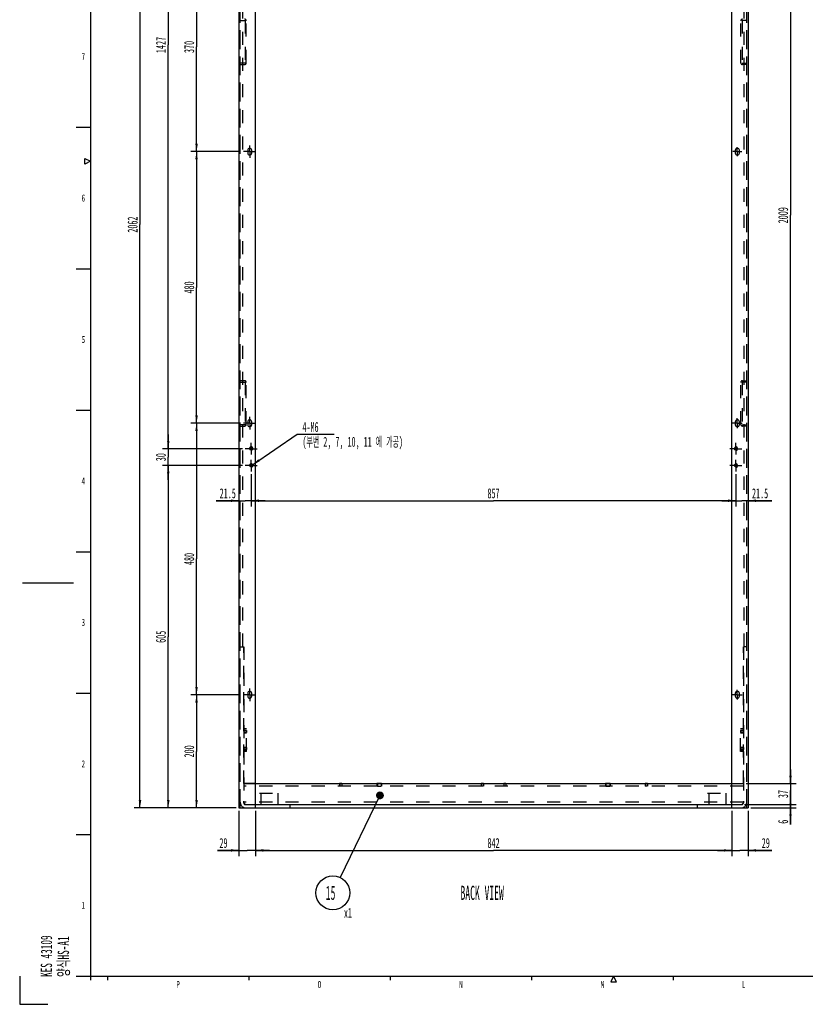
# Model space of a CAD drawing. Header units: millimetres. Extents: x 0 to 839, y -1724 to 593.
# Tile 2 of 17: x 0 to 278, y 0 to 348. Entities that reach past the tile are written whole.
import ezdxf

# ---------------------------------------------------------------- set-up
doc = ezdxf.new("R2010")
doc.units = ezdxf.units.MM
doc.header["$LTSCALE"] = 46.255
doc.linetypes.add('CENTER', pattern=[0.6, 0.375, -0.075, 0.075, -0.075])
doc.linetypes.add('HIDDEN', pattern=[0.2, 0.1, -0.1])
doc.layers.get('0').update_dxf_attribs({"linetype": 'CONTINUOUS'})
for name, color, linetype in [('3_DATUM_AXES', 7, 'CONTINUOUS'), ('ALL_AXIS', 7, 'CONTINUOUS'), ('ALL_CHAMFER', 7, 'CONTINUOUS'), ('ALL_ROUND', 7, 'CONTINUOUS'), ('DEFAULT_1', 7, 'CENTER'), ('DEFAULT_2', 8, 'HIDDEN')]:
    doc.layers.add(name, color=color, linetype=linetype)
doc.styles.get("Standard").update_dxf_attribs({"font": 'txt', "width": 0.5})
doc.styles.add('TEXTSTYLE_2', font='txt', dxfattribs={"width": 0.6})
doc.dimstyles.new('DIMSTYLE_13', dxfattribs={"dimtxt": 3.5, "dimasz": 2.76, "dimexe": 2, "dimexo": 1, "dimgap": 0.875, "dimtad": 1, "dimdec": 3, "dimlfac": 5, "dimdsep": 46, "dimtxsty": 'Standard', "dimblk": '_FILLED', "dimblk1": '_FILLED', "dimblk2": '_FILLED', "dimcen": 0.09, "dimadec": 3, "dimazin": 2, "dimtp": 1.2, "dimtm": 1.2, "dimtfac": 1, "dimtdec": 3, "dimtofl": 0, "dimtmove": 0, "dimatfit": 3, "dimldrblk": '_FILLED', "dimfxl": 0, "dimtolj": 1, "dimarcsym": 0})
doc.dimstyles.new('DIMSTYLE_14', dxfattribs={"dimtxt": 3.5, "dimasz": 2.76, "dimexe": 2, "dimexo": 1, "dimgap": 0.875, "dimtad": 1, "dimdec": 3, "dimlfac": 5, "dimdsep": 46, "dimtxsty": 'Standard', "dimblk": '_FILLED', "dimblk1": '_FILLED', "dimblk2": '_FILLED', "dimcen": 0.09, "dimadec": 3, "dimazin": 2, "dimtp": 2, "dimtm": 2, "dimtfac": 1, "dimtdec": 3, "dimtofl": 0, "dimtmove": 0, "dimatfit": 3, "dimldrblk": '_FILLED', "dimfxl": 0, "dimtolj": 1, "dimarcsym": 0})
doc.dimstyles.new('DIMSTYLE_15', dxfattribs={"dimtxt": 3.5, "dimasz": 2.76, "dimexe": 2, "dimexo": 1, "dimgap": 0.875, "dimtad": 1, "dimdec": 3, "dimlfac": 5, "dimdsep": 46, "dimtxsty": 'Standard', "dimblk": '_FILLED', "dimblk1": '_FILLED', "dimblk2": '_FILLED', "dimcen": 0.09, "dimadec": 3, "dimazin": 2, "dimtp": 0.1, "dimtm": 0.1, "dimtfac": 1, "dimtdec": 3, "dimtofl": 0, "dimtmove": 0, "dimatfit": 3, "dimldrblk": '_FILLED', "dimfxl": 0, "dimtolj": 1, "dimarcsym": 0})
doc.dimstyles.new('DIMSTYLE_3', dxfattribs={"dimtxt": 3.5, "dimasz": 2.76, "dimexe": 2, "dimexo": 1, "dimtad": 1, "dimdec": 3, "dimlfac": 5, "dimdsep": 46, "dimtxsty": 'Standard', "dimblk": '_FILLED', "dimblk1": '_FILLED', "dimblk2": '_FILLED', "dimcen": 0.09, "dimadec": 3, "dimazin": 2, "dimtp": 0.1, "dimtm": 0.1, "dimtfac": 1, "dimtdec": 3, "dimtofl": 0, "dimtmove": 0, "dimatfit": 1, "dimldrblk": '_FILLED', "dimfxl": 0, "dimtolj": 1, "dimarcsym": 0})
doc.dimstyles.new('DIMSTYLE_6', dxfattribs={"dimtxt": 3.5, "dimasz": 2.76, "dimexe": 2, "dimexo": 1, "dimgap": 0.875, "dimtad": 1, "dimdec": 3, "dimlfac": 5, "dimdsep": 46, "dimtxsty": 'Standard', "dimblk": '_FILLED', "dimblk1": '_FILLED', "dimblk2": '_FILLED', "dimcen": 0.09, "dimadec": 3, "dimazin": 2, "dimtp": 0.8, "dimtm": 0.8, "dimtfac": 1, "dimtdec": 3, "dimtofl": 0, "dimtmove": 0, "dimatfit": 3, "dimldrblk": '_FILLED', "dimfxl": 0, "dimtolj": 1, "dimarcsym": 0})
doc.dimstyles.new('DIMSTYLE_7', dxfattribs={"dimtxt": 3.5, "dimasz": 2.76, "dimexe": 2, "dimexo": 1, "dimgap": 0.875, "dimtad": 1, "dimdec": 3, "dimlfac": 5, "dimdsep": 46, "dimtxsty": 'Standard', "dimblk": '_FILLED', "dimblk1": '_FILLED', "dimblk2": '_FILLED', "dimcen": 0.09, "dimadec": 3, "dimazin": 2, "dimtp": 0.5, "dimtm": 0.5, "dimtfac": 1, "dimtdec": 3, "dimtofl": 0, "dimtmove": 0, "dimatfit": 3, "dimldrblk": '_FILLED', "dimfxl": 0, "dimtolj": 1, "dimarcsym": 0})
doc.dimstyles.new('DIMSTYLE_8', dxfattribs={"dimtxt": 3.5, "dimasz": 2.76, "dimexe": 2, "dimexo": 1, "dimgap": 0.875, "dimtad": 1, "dimdec": 3, "dimlfac": 5, "dimdsep": 46, "dimtxsty": 'Standard', "dimblk": '_FILLED', "dimblk1": '_FILLED', "dimblk2": '_FILLED', "dimcen": 0.09, "dimadec": 3, "dimazin": 2, "dimtp": 0.3, "dimtm": 0.3, "dimtfac": 1, "dimtdec": 3, "dimtofl": 0, "dimtmove": 0, "dimatfit": 3, "dimldrblk": '_FILLED', "dimfxl": 0, "dimtolj": 1, "dimarcsym": 0})
doc.dimstyles.new('DIMSTYLE_9', dxfattribs={"dimtxt": 3.5, "dimasz": 2.76, "dimexe": 2, "dimexo": 1, "dimgap": 0.875, "dimtad": 1, "dimdec": 3, "dimlfac": 5, "dimdsep": 46, "dimtxsty": 'Standard', "dimblk": '_FILLED', "dimblk1": '_FILLED', "dimblk2": '_FILLED', "dimcen": 0.09, "dimadec": 3, "dimazin": 2, "dimtp": 0.2, "dimtm": 0.2, "dimtfac": 1, "dimtdec": 3, "dimtofl": 0, "dimtmove": 0, "dimatfit": 3, "dimldrblk": '_FILLED', "dimfxl": 0, "dimtolj": 1, "dimarcsym": 0})
doc.dimstyles.get("Standard").update_dxf_attribs({"dimtxt": 3.5, "dimasz": 2.76, "dimexe": 2, "dimexo": 1, "dimtad": 1, "dimdec": 3, "dimdsep": 46, "dimtxsty": 'Standard', "dimblk": '_FILLED', "dimblk1": '_FILLED', "dimblk2": '_FILLED', "dimcen": 0.09, "dimadec": 3, "dimazin": 2, "dimtol": 1, "dimtp": 0.001, "dimtm": 0.001, "dimtfac": 1, "dimtdec": 3, "dimtofl": 0, "dimtmove": 0, "dimatfit": 3, "dimldrblk": '_FILLED', "dimfxl": 0, "dimtolj": 1, "dimarcsym": 0})

# ---------------------------------------------------------------- blocks, each defined once
blk = doc.blocks.new('_FILLED')
at = {"color": 0, "linetype": 'ByBlock'}
blk.add_solid([(0, 0), (-1, 0.16), (-1, -0.16)], dxfattribs=at)
blk = doc.blocks.new('*D70')
at = {"color": 2, "linetype": 'Continuous'}
for p, q in [((77.53, 68.41), (77.53, 52.41)), ((83.33, 68.41), (83.33, 52.41)), ((77.53, 54.41), (69.98, 54.41)), ((69.98, 54.41), (80.43, 54.41)), ((88.33, 54.41), (80.43, 54.41)), ((83.33, 54.41), (88.33, 54.41))]:
    blk.add_line(p, q, dxfattribs=at)
at = {"color": 2, "linetype": 'Continuous', "xscale": 2.76, "yscale": 2.76, "zscale": 2.76}
blk.add_blockref('_FILLED', (77.53, 54.41), dxfattribs=at)
at = {"color": 2, "linetype": 'Continuous', "xscale": 2.76, "yscale": 2.76, "zscale": 2.76, "rotation": 180}
blk.add_blockref('_FILLED', (83.33, 54.41), dxfattribs=at)
at = {"color": 2, "linetype": 'Continuous', "insert": (73.48, 58.78), "char_height": 3.5, "width": 3.5, "attachment_point": 3, "line_spacing_factor": 0.9}
blk.add_mtext('29', dxfattribs=at)
blk = doc.blocks.new('*D71')
at = {"color": 2, "linetype": 'Continuous'}
for p, q in [((83.33, 68.41), (83.33, 52.41)), ((251.73, 68.41), (251.73, 52.41)), ((83.33, 54.41), (167.53, 54.41)), ((251.73, 54.41), (167.53, 54.41))]:
    blk.add_line(p, q, dxfattribs=at)
at = {"color": 2, "linetype": 'Continuous', "xscale": 2.76, "yscale": 2.76, "zscale": 2.76, "rotation": 180}
blk.add_blockref('_FILLED', (83.33, 54.41), dxfattribs=at)
at = {"color": 2, "linetype": 'Continuous', "xscale": 2.76, "yscale": 2.76, "zscale": 2.76}
blk.add_blockref('_FILLED', (251.73, 54.41), dxfattribs=at)
at = {"color": 2, "linetype": 'Continuous', "insert": (167.53, 58.78), "char_height": 3.5, "width": 5.25, "attachment_point": 2, "line_spacing_factor": 0.9}
blk.add_mtext('842', dxfattribs=at)
blk = doc.blocks.new('*D72')
at = {"color": 2, "linetype": 'Continuous'}
for p, q in [((251.73, 68.41), (251.73, 52.41)), ((257.53, 68.41), (257.53, 52.41)), ((251.73, 54.41), (246.73, 54.41)), ((246.73, 54.41), (254.63, 54.41)), ((265.87, 54.41), (254.63, 54.41)), ((257.53, 54.41), (265.87, 54.41))]:
    blk.add_line(p, q, dxfattribs=at)
at = {"color": 2, "linetype": 'Continuous', "xscale": 2.76, "yscale": 2.76, "zscale": 2.76}
blk.add_blockref('_FILLED', (251.73, 54.41), dxfattribs=at)
at = {"color": 2, "linetype": 'Continuous', "xscale": 2.76, "yscale": 2.76, "zscale": 2.76, "rotation": 180}
blk.add_blockref('_FILLED', (257.53, 54.41), dxfattribs=at)
at = {"color": 2, "linetype": 'Continuous', "insert": (262.37, 58.78), "char_height": 3.5, "width": 3.5, "attachment_point": 1, "line_spacing_factor": 0.9}
blk.add_mtext('29', dxfattribs=at)
blk = doc.blocks.new('*D73')
at = {"color": 2, "linetype": 'Continuous'}
for p, q in [((78.12, 109.41), (60.53, 109.41)), ((62.53, 109.41), (62.53, 89.41)), ((62.53, 69.41), (62.53, 89.41)), ((76.53, 69.41), (60.53, 69.41))]:
    blk.add_line(p, q, dxfattribs=at)
at = {"color": 2, "linetype": 'Continuous', "xscale": 2.76, "yscale": 2.76, "zscale": 2.76}
for p, rotation in [((62.53, 109.41), 90), ((62.53, 69.41), 270)]:
    blk.add_blockref('_FILLED', p, dxfattribs=dict(at, rotation=rotation))
at = {"color": 2, "linetype": 'Continuous', "insert": (58.16, 89.41), "char_height": 3.5, "width": 5.25, "attachment_point": 2, "rotation": 90, "line_spacing_factor": 0.9}
blk.add_mtext('200', dxfattribs=at)
blk = doc.blocks.new('*D74')
at = {"color": 2, "linetype": 'Continuous'}
for p, q in [((78.12, 205.41), (60.53, 205.41)), ((62.53, 205.41), (62.53, 157.41)), ((62.53, 109.41), (62.53, 157.41)), ((78.12, 109.41), (60.53, 109.41))]:
    blk.add_line(p, q, dxfattribs=at)
at = {"color": 2, "linetype": 'Continuous', "xscale": 2.76, "yscale": 2.76, "zscale": 2.76}
for p, rotation in [((62.53, 205.41), 90), ((62.53, 109.41), 270)]:
    blk.add_blockref('_FILLED', p, dxfattribs=dict(at, rotation=rotation))
at = {"color": 2, "linetype": 'Continuous', "insert": (58.16, 157.41), "char_height": 3.5, "width": 5.25, "attachment_point": 2, "rotation": 90, "line_spacing_factor": 0.9}
blk.add_mtext('480', dxfattribs=at)
blk = doc.blocks.new('*D75')
at = {"color": 2, "linetype": 'Continuous'}
for p, q in [((78.12, 301.41), (60.53, 301.41)), ((62.53, 301.41), (62.53, 253.41)), ((62.53, 205.41), (62.53, 253.41)), ((78.12, 205.41), (60.53, 205.41))]:
    blk.add_line(p, q, dxfattribs=at)
at = {"color": 2, "linetype": 'Continuous', "xscale": 2.76, "yscale": 2.76, "zscale": 2.76}
for p, rotation in [((62.53, 301.41), 90), ((62.53, 205.41), 270)]:
    blk.add_blockref('_FILLED', p, dxfattribs=dict(at, rotation=rotation))
at = {"color": 2, "linetype": 'Continuous', "insert": (58.16, 253.41), "char_height": 3.5, "width": 5.25, "attachment_point": 2, "rotation": 90, "line_spacing_factor": 0.9}
blk.add_mtext('480', dxfattribs=at)
blk = doc.blocks.new('*D76')
at = {"color": 2, "linetype": 'Continuous'}
for p, q in [((78.12, 375.41), (60.53, 375.41)), ((62.53, 375.41), (62.53, 338.41)), ((62.53, 301.41), (62.53, 338.41)), ((78.12, 301.41), (60.53, 301.41))]:
    blk.add_line(p, q, dxfattribs=at)
at = {"color": 2, "linetype": 'Continuous', "xscale": 2.76, "yscale": 2.76, "zscale": 2.76}
for p, rotation in [((62.53, 375.41), 90), ((62.53, 301.41), 270)]:
    blk.add_blockref('_FILLED', p, dxfattribs=dict(at, rotation=rotation))
at = {"color": 2, "linetype": 'Continuous', "insert": (58.16, 338.41), "char_height": 3.5, "width": 5.25, "attachment_point": 2, "rotation": 90, "line_spacing_factor": 0.9}
blk.add_mtext('370', dxfattribs=at)
blk = doc.blocks.new('*D79')
at = {"color": 2, "linetype": 'Continuous'}
for p, q in [((76.53, 481.81), (50.53, 481.81)), ((52.53, 481.81), (52.53, 339.11)), ((52.53, 196.41), (52.53, 339.11)), ((78.83, 196.41), (50.53, 196.41))]:
    blk.add_line(p, q, dxfattribs=at)
at = {"color": 2, "linetype": 'Continuous', "xscale": 2.76, "yscale": 2.76, "zscale": 2.76}
for p, rotation in [((52.53, 481.81), 90), ((52.53, 196.41), 270)]:
    blk.add_blockref('_FILLED', p, dxfattribs=dict(at, rotation=rotation))
at = {"color": 2, "linetype": 'Continuous', "insert": (48.16, 339.11), "char_height": 3.5, "width": 7, "attachment_point": 2, "rotation": 90, "line_spacing_factor": 0.9}
blk.add_mtext('1427', dxfattribs=at)
blk = doc.blocks.new('*D80')
at = {"color": 2, "linetype": 'Continuous'}
for p, q in [((52.53, 196.41), (52.53, 201.41)), ((52.53, 201.41), (52.53, 193.41)), ((78.83, 196.41), (50.53, 196.41)), ((52.53, 185.41), (52.53, 193.41)), ((78.83, 190.41), (50.53, 190.41)), ((52.53, 190.41), (52.53, 185.41))]:
    blk.add_line(p, q, dxfattribs=at)
at = {"color": 2, "linetype": 'Continuous', "xscale": 2.76, "yscale": 2.76, "zscale": 2.76}
for p, rotation in [((52.53, 196.41), 270), ((52.53, 190.41), 90)]:
    blk.add_blockref('_FILLED', p, dxfattribs=dict(at, rotation=rotation))
at = {"color": 2, "linetype": 'Continuous', "insert": (48.16, 193.41), "char_height": 3.5, "width": 3.5, "attachment_point": 2, "rotation": 90, "line_spacing_factor": 0.9}
blk.add_mtext('30', dxfattribs=at)
blk = doc.blocks.new('*D81')
at = {"color": 2, "linetype": 'Continuous'}
for p, q in [((78.83, 190.41), (50.53, 190.41)), ((52.53, 190.41), (52.53, 129.91)), ((52.53, 69.41), (52.53, 129.91)), ((76.53, 69.41), (50.53, 69.41))]:
    blk.add_line(p, q, dxfattribs=at)
at = {"color": 2, "linetype": 'Continuous', "xscale": 2.76, "yscale": 2.76, "zscale": 2.76}
for p, rotation in [((52.53, 190.41), 90), ((52.53, 69.41), 270)]:
    blk.add_blockref('_FILLED', p, dxfattribs=dict(at, rotation=rotation))
at = {"color": 2, "linetype": 'Continuous', "insert": (48.16, 129.91), "char_height": 3.5, "width": 5.25, "attachment_point": 2, "rotation": 90, "line_spacing_factor": 0.9}
blk.add_mtext('605', dxfattribs=at)
blk = doc.blocks.new('*D82')
at = {"color": 2, "linetype": 'Continuous'}
for p, q in [((76.53, 481.81), (40.53, 481.81)), ((42.53, 481.81), (42.53, 275.61)), ((42.53, 69.41), (42.53, 275.61)), ((76.53, 69.41), (40.53, 69.41))]:
    blk.add_line(p, q, dxfattribs=at)
at = {"color": 2, "linetype": 'Continuous', "xscale": 2.76, "yscale": 2.76, "zscale": 2.76}
for p, rotation in [((42.53, 481.81), 90), ((42.53, 69.41), 270)]:
    blk.add_blockref('_FILLED', p, dxfattribs=dict(at, rotation=rotation))
at = {"color": 2, "linetype": 'Continuous', "insert": (38.16, 275.61), "char_height": 3.5, "width": 7, "attachment_point": 2, "rotation": 90, "line_spacing_factor": 0.9}
blk.add_mtext('2062', dxfattribs=at)
blk = doc.blocks.new('*D88')
at = {"color": 2, "linetype": 'Continuous'}
for p, q in [((252.73, 479.81), (274.53, 479.81)), ((272.53, 479.81), (272.53, 278.91)), ((272.53, 78.01), (272.53, 278.91)), ((256.87, 78.01), (274.53, 78.01))]:
    blk.add_line(p, q, dxfattribs=at)
at = {"color": 2, "linetype": 'Continuous', "xscale": 2.76, "yscale": 2.76, "zscale": 2.76}
for p, rotation in [((272.53, 479.81), 90), ((272.53, 78.01), 270)]:
    blk.add_blockref('_FILLED', p, dxfattribs=dict(at, rotation=rotation))
at = {"color": 2, "linetype": 'Continuous', "insert": (268.16, 278.91), "char_height": 3.5, "width": 7, "attachment_point": 2, "rotation": 90, "line_spacing_factor": 0.9}
blk.add_mtext('2009', dxfattribs=at)
blk = doc.blocks.new('_DOT')
at = {"color": 0, "linetype": 'ByBlock'}
blk.add_line((-0.16, 0), (-1, 0), dxfattribs=at)
at = {"color": 0, "linetype": 'ByBlock', "const_width": 0.163}
blk.add_lwpolyline([(-0.08, 0, 1), (0.08, 0, 1)], format="xyb", close=True, dxfattribs=at)
blk = doc.blocks.new('*D89')
at = {"color": 2, "linetype": 'Continuous'}
for p, q in [((272.53, 78.01), (272.53, 83.01)), ((272.53, 83.01), (272.53, 74.31)), ((256.87, 78.01), (274.53, 78.01)), ((272.53, 65.61), (272.53, 74.31)), ((256.27, 70.61), (274.53, 70.61)), ((272.53, 70.61), (272.53, 65.61))]:
    blk.add_line(p, q, dxfattribs=at)
at = {"color": 2, "linetype": 'Continuous', "xscale": 2.76, "yscale": 2.76, "zscale": 2.76}
for name, p, rotation in [('_FILLED', (272.53, 78.01), 270), ('_DOT', (272.53, 70.61), 90)]:
    blk.add_blockref(name, p, dxfattribs=dict(at, rotation=rotation))
at = {"color": 2, "linetype": 'Continuous', "insert": (268.16, 74.31), "char_height": 3.5, "width": 3.5, "attachment_point": 2, "rotation": 90, "line_spacing_factor": 0.9}
blk.add_mtext('37', dxfattribs=at)
blk = doc.blocks.new('*D90')
at = {"color": 2, "linetype": 'Continuous'}
for p, q in [((272.53, 70.61), (272.53, 75.61)), ((272.53, 75.61), (272.53, 70.01)), ((256.27, 70.61), (274.53, 70.61)), ((272.53, 63.51), (272.53, 70.01)), ((258.53, 69.41), (274.53, 69.41)), ((272.53, 69.41), (272.53, 63.51))]:
    blk.add_line(p, q, dxfattribs=at)
at = {"color": 2, "linetype": 'Continuous', "xscale": 2.76, "yscale": 2.76, "zscale": 2.76}
for name, p, rotation in [('_DOT', (272.53, 70.61), 270), ('_FILLED', (272.53, 69.41), 90)]:
    blk.add_blockref(name, p, dxfattribs=dict(at, rotation=rotation))
at = {"color": 2, "linetype": 'Continuous', "insert": (268.16, 65.26), "char_height": 3.5, "width": 1.75, "attachment_point": 3, "rotation": 90, "line_spacing_factor": 0.9}
blk.add_mtext('6', dxfattribs=at)
blk = doc.blocks.new('*D91')
at = {"color": 2, "linetype": 'Continuous'}
for p, q in [((81.83, 187.41), (81.83, 176.01)), ((77.53, 178.01), (69.41, 178.01)), ((69.41, 178.01), (79.68, 178.01)), ((86.83, 178.01), (79.68, 178.01)), ((81.83, 178.01), (86.83, 178.01))]:
    blk.add_line(p, q, dxfattribs=at)
at = {"color": 2, "linetype": 'Continuous', "xscale": 2.76, "yscale": 2.76, "zscale": 2.76}
blk.add_blockref('_FILLED', (77.53, 178.01), dxfattribs=at)
at = {"color": 2, "linetype": 'Continuous', "xscale": 2.76, "yscale": 2.76, "zscale": 2.76, "rotation": 180}
blk.add_blockref('_FILLED', (81.83, 178.01), dxfattribs=at)
at = {"color": 2, "linetype": 'Continuous', "insert": (76.41, 182.38), "char_height": 3.5, "width": 7, "attachment_point": 3, "line_spacing_factor": 0.9}
blk.add_mtext('21.5', dxfattribs=at)
blk = doc.blocks.new('*D92')
at = {"color": 2, "linetype": 'Continuous'}
for p, q in [((81.83, 187.41), (81.83, 176.01)), ((253.23, 187.41), (253.23, 176.01)), ((81.83, 178.01), (167.53, 178.01)), ((253.23, 178.01), (167.53, 178.01))]:
    blk.add_line(p, q, dxfattribs=at)
at = {"color": 2, "linetype": 'Continuous', "xscale": 2.76, "yscale": 2.76, "zscale": 2.76, "rotation": 180}
blk.add_blockref('_FILLED', (81.83, 178.01), dxfattribs=at)
at = {"color": 2, "linetype": 'Continuous', "xscale": 2.76, "yscale": 2.76, "zscale": 2.76}
blk.add_blockref('_FILLED', (253.23, 178.01), dxfattribs=at)
at = {"color": 2, "linetype": 'Continuous', "insert": (167.53, 182.38), "char_height": 3.5, "width": 5.25, "attachment_point": 2, "line_spacing_factor": 0.9}
blk.add_mtext('857', dxfattribs=at)
blk = doc.blocks.new('*D93')
at = {"color": 2, "linetype": 'Continuous'}
for p, q in [((253.23, 187.41), (253.23, 176.01)), ((253.23, 178.01), (248.23, 178.01)), ((248.23, 178.01), (255.38, 178.01)), ((265.91, 178.01), (255.38, 178.01)), ((257.53, 178.01), (265.91, 178.01))]:
    blk.add_line(p, q, dxfattribs=at)
at = {"color": 2, "linetype": 'Continuous', "xscale": 2.76, "yscale": 2.76, "zscale": 2.76}
blk.add_blockref('_FILLED', (253.23, 178.01), dxfattribs=at)
at = {"color": 2, "linetype": 'Continuous', "xscale": 2.76, "yscale": 2.76, "zscale": 2.76, "rotation": 180}
blk.add_blockref('_FILLED', (257.53, 178.01), dxfattribs=at)
at = {"color": 2, "linetype": 'Continuous', "insert": (258.91, 182.38), "char_height": 3.5, "width": 7, "attachment_point": 1, "line_spacing_factor": 0.9}
blk.add_mtext('21.5', dxfattribs=at)
blk = doc.blocks.new('*D95')
at = {"color": 2, "linetype": 'Continuous'}
for p, q in [((82.33, 190.74), (98.15, 201.48)), ((98.15, 201.48), (98.15, 201.48)), ((98.15, 201.48), (111.17, 201.48))]:
    blk.add_line(p, q, dxfattribs=at)
at = {"color": 2, "linetype": 'Continuous', "xscale": 2.76, "yscale": 2.76, "zscale": 2.76, "rotation": 214.1549059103}
blk.add_blockref('_FILLED', (82.33, 190.74), dxfattribs=at)
at = {"color": 2, "linetype": 'Continuous', "insert": (99.97, 205.85), "char_height": 3.5, "width": 39.9583, "attachment_point": 1, "line_spacing_factor": 0.9}
blk.add_mtext('4-M6\\P(부번 2, 7, 10, 11 에 가공)', dxfattribs=at)
blk = doc.blocks.new('BOM BALLOON 4_BL19', base_point=(111.43, 38))
at = {"color": 2, "linetype": 'Continuous'}
blk.add_circle((110.73, 39.41), 6, dxfattribs=at)
at = {"color": 2, "linetype": 'Continuous', "width": 0.5}
for s, height, p in [('15', 5, (108.23, 36.91)), ('x1', 3.5, (114.63, 30.59))]:
    blk.add_text(s, height=height, dxfattribs=at).set_placement(p)

msp = doc.modelspace()

# ---------------------------------------------------------------- linework, layer by layer
at = {"color": 7, "linetype": 'Continuous'}
for p, q in [((25, 584), (25, 10)), ((83.33014, 69.40595), (83.33014, 481.80595)), ((251.73014, 69.40595), (251.73014, 481.80595)), ((80.62014, 301.89595), (80.62014, 300.91595)), ((82.04014, 300.91595), (82.04014, 301.89595)), ((253.02014, 301.89595), (253.02014, 300.91595)), ((254.44014, 300.91595), (254.44014, 301.89595)), ((80.62014, 205.89595), (80.62014, 204.91595)), ((82.04014, 204.91595), (82.04014, 205.89595)), ((253.02014, 205.89595), (253.02014, 204.91595)), ((254.44014, 204.91595), (254.44014, 205.89595)), ((80.62014, 109.89595), (80.62014, 108.91595)), ((82.04014, 108.91595), (82.04014, 109.89595)), ((253.02014, 109.89595), (253.02014, 108.91595)), ((254.44014, 108.91595), (254.44014, 109.89595)), ((25, 10), (830.99999, 10))]:
    msp.add_line(p, q, dxfattribs=at)
at = {"color": 2, "linetype": 'Continuous'}
for p, q in [((20.00001, 309.99998), (25, 309.99998)), ((23, 296.99998), (23, 299.00001)), ((23, 299.00001), (25, 297.99998)), ((25, 297.99998), (23, 296.99998)), ((20.00001, 259.99998), (25, 259.99998)), ((20.00001, 209.99998), (25, 209.99998)), ((20.00001, 160), (25, 160)), ((1, 149.00001), (18.99999, 149.00001)), ((20.00001, 110), (25, 110)), ((20.00001, 60), (25, 60)), ((0, 10.00001), (0, 0)), ((20.00001, 10), (25, 10)), ((25, 10), (25, 8.5)), ((30.99999, 10), (30.99999, 8.5)), ((80.99999, 10), (80.99999, 8.5)), ((130.99999, 10), (130.99999, 8.5)), ((180.99999, 10), (180.99999, 8.5)), ((209.99999, 10), (208.99999, 8)), ((208.99999, 8), (211.00001, 8)), ((211.00001, 8), (209.99999, 10)), ((230.99999, 10), (230.99999, 8.5)), ((0, 0), (10.00001, 0))]:
    msp.add_line(p, q, dxfattribs=at)
at = {"color": 7, "linetype": 'Continuous'}
for centre, start, end in [((81.33014, 301.89595), 0, 180), ((81.33014, 300.91595), 180, 360), ((253.73014, 301.89595), 0, 180), ((253.73014, 300.91595), 180, 360), ((81.33014, 205.89595), 0, 180), ((253.73014, 205.89595), 0, 180), ((81.33014, 204.91595), 180, 360), ((253.73014, 204.91595), 180, 360), ((81.33014, 109.89595), 0, 180), ((81.33014, 108.91595), 180, 360), ((253.73014, 109.89595), 0, 180), ((253.73014, 108.91595), 180, 360)]:
    msp.add_arc(centre, 0.71, start, end, dxfattribs=at)
at = {"color": 2, "linetype": 'Continuous'}
for centre in [(81.83014, 196.40595), (253.23014, 196.40595), (81.83014, 190.40595), (253.23014, 190.40595)]:
    msp.add_arc(centre, 0.6, 255, 195, dxfattribs=at)
at = {"layer": '3_DATUM_AXES', "color": 8, "linetype": 'HIDDEN'}
for p, q in [((126.45014, 78.00595), (127.81014, 78.00595)), ((126.45014, 78.00595), (126.45014, 77.10595)), ((126.45014, 77.10595), (127.81014, 77.10595)), ((127.81014, 78.00595), (127.81014, 77.10595)), ((207.25014, 78.00595), (208.61014, 78.00595)), ((207.25014, 78.00595), (207.25014, 77.10595)), ((207.25014, 77.10595), (208.61014, 77.10595)), ((208.61014, 78.00595), (208.61014, 77.10595))]:
    msp.add_line(p, q, dxfattribs=at)
at = {"layer": 'ALL_AXIS', "color": 7, "linetype": 'CENTER'}
for p, q in [((81.33014, 301.40595), (81.33014, 303.61595)), ((253.73014, 301.40595), (253.73014, 303.03036)), ((81.33014, 301.40595), (79.12014, 301.40595)), ((81.33014, 301.40595), (81.33014, 299.19595)), ((81.33014, 301.40595), (83.54014, 301.40595)), ((253.73014, 301.40595), (252.10572, 301.40595)), ((253.73014, 301.40595), (255.35455, 301.40595)), ((253.73014, 301.40595), (253.73014, 299.78153)), ((81.33014, 205.40595), (79.12014, 205.40595)), ((81.33014, 205.40595), (81.33014, 207.61595)), ((81.33014, 205.40595), (81.33014, 203.19595)), ((81.33014, 205.40595), (83.54014, 205.40595)), ((253.73014, 205.40595), (252.00216, 205.40595)), ((253.73014, 205.40595), (253.73014, 207.13393)), ((253.73014, 205.40595), (255.45812, 205.40595)), ((253.73014, 205.40595), (253.73014, 203.67797)), ((81.83014, 196.40595), (81.83014, 198.40595)), ((253.23014, 196.40595), (253.23014, 198.40595)), ((81.83014, 196.40595), (79.83014, 196.40595)), ((81.83014, 196.40595), (81.83014, 194.40595)), ((81.83014, 196.40595), (83.83014, 196.40595)), ((253.23014, 196.40595), (251.23014, 196.40595)), ((253.23014, 196.40595), (255.23014, 196.40595)), ((253.23014, 196.40595), (253.23014, 194.40595)), ((81.83014, 190.40595), (81.83014, 192.40595)), ((253.23014, 190.40595), (253.23014, 192.40595)), ((81.83014, 190.40595), (79.83014, 190.40595)), ((81.83014, 190.40595), (81.83014, 188.40595)), ((81.83014, 190.40595), (83.83014, 190.40595)), ((253.23014, 190.40595), (251.23014, 190.40595)), ((253.23014, 190.40595), (255.23014, 190.40595)), ((253.23014, 190.40595), (253.23014, 188.40595)), ((81.33014, 109.40595), (81.33014, 111.61595)), ((81.33014, 109.40595), (79.12014, 109.40595)), ((81.33014, 109.40595), (83.54014, 109.40595)), ((81.33014, 109.40595), (81.33014, 107.19595)), ((253.73014, 109.40595), (252.02901, 109.40595)), ((253.73014, 109.40595), (253.73014, 111.10707)), ((253.73014, 109.40595), (255.43126, 109.40595)), ((253.73014, 109.40595), (253.73014, 107.70482))]:
    msp.add_line(p, q, dxfattribs=at)
at = {"layer": 'ALL_AXIS', "color": 8, "linetype": 'HIDDEN'}
for p, q in [((80.19014, 96.73595), (79.19014, 96.73595)), ((79.19014, 96.73595), (79.19014, 96.07595)), ((80.19014, 96.07595), (79.19014, 96.07595)), ((80.19014, 96.73595), (80.19014, 96.07595)), ((255.87014, 96.73595), (254.87014, 96.73595)), ((254.87014, 96.73595), (254.87014, 96.07595)), ((255.87014, 96.07595), (254.87014, 96.07595)), ((255.87014, 96.73595), (255.87014, 96.07595)), ((80.19014, 90.73595), (79.19014, 90.73595)), ((79.19014, 90.73595), (79.19014, 90.07595)), ((80.19014, 90.73595), (80.19014, 90.07595)), ((255.87014, 90.73595), (254.87014, 90.73595)), ((254.87014, 90.73595), (254.87014, 90.07595)), ((255.87014, 90.73595), (255.87014, 90.07595)), ((80.19014, 90.07595), (79.19014, 90.07595)), ((255.87014, 90.07595), (254.87014, 90.07595)), ((113.86014, 78.00595), (113.20014, 78.00595)), ((113.20014, 78.00595), (113.20014, 77.10595)), ((113.86014, 77.10595), (113.20014, 77.10595)), ((113.86014, 78.00595), (113.86014, 77.10595)), ((163.86014, 78.00595), (163.20014, 78.00595)), ((163.20014, 78.00595), (163.20014, 77.10595)), ((163.86014, 77.10595), (163.20014, 77.10595)), ((163.86014, 78.00595), (163.86014, 77.10595)), ((171.86014, 78.00595), (171.20014, 78.00595)), ((171.20014, 78.00595), (171.20014, 77.10595)), ((171.86014, 77.10595), (171.20014, 77.10595)), ((171.86014, 78.00595), (171.86014, 77.10595)), ((221.86014, 78.00595), (221.20014, 78.00595)), ((221.20014, 78.00595), (221.20014, 77.10595)), ((221.86014, 77.10595), (221.20014, 77.10595)), ((221.86014, 78.00595), (221.86014, 77.10595))]:
    msp.add_line(p, q, dxfattribs=at)
at = {"layer": 'ALL_AXIS', "color": 7, "linetype": 'Continuous'}
for centre in [(81.83014, 196.40595), (253.23014, 196.40595), (81.83014, 190.40595), (253.23014, 190.40595)]:
    msp.add_circle(centre, 0.5, dxfattribs=at)
at = {"layer": 'ALL_CHAMFER', "color": 8, "linetype": 'HIDDEN'}
for p, q in [((79.19014, 71.20595), (79.19014, 71.80595)), ((79.19014, 71.20595), (79.79014, 70.60595)), ((79.79014, 70.60595), (255.27014, 70.60595)), ((255.87014, 71.20595), (255.27014, 70.60595)), ((255.87014, 71.80595), (255.87014, 71.20595))]:
    msp.add_line(p, q, dxfattribs=at)
at = {"layer": 'ALL_ROUND', "color": 7, "linetype": 'Continuous'}
for p, q in [((77.53014, 481.80595), (77.53014, 69.40595)), ((257.53014, 481.80595), (257.53014, 69.40595)), ((83.33014, 78.00595), (251.73014, 78.00595)), ((83.33014, 70.60595), (251.73014, 70.60595)), ((77.53014, 69.40595), (257.53014, 69.40595))]:
    msp.add_line(p, q, dxfattribs=at)
at = {"layer": 'ALL_ROUND', "color": 8, "linetype": 'HIDDEN'}
for p, q in [((77.99014, 71.40595), (77.99014, 480.14595)), ((257.07014, 71.40595), (257.07014, 480.14595)), ((80.13014, 332.80595), (80.13014, 347.60595)), ((254.93014, 332.80595), (254.93014, 347.60595)), ((77.99014, 332.20595), (79.53014, 332.20595)), ((257.07014, 332.20595), (255.53014, 332.20595)), ((79.53014, 220.40595), (77.99014, 220.40595)), ((80.13014, 205.00595), (80.13014, 219.80595)), ((254.93014, 205.00595), (254.93014, 219.80595)), ((255.53014, 220.40595), (257.07014, 220.40595)), ((77.99014, 204.40595), (79.53014, 204.40595)), ((257.07014, 204.40595), (255.53014, 204.40595)), ((79.19014, 126.40595), (79.19014, 71.20595)), ((255.87014, 126.40595), (255.87014, 71.20595)), ((79.19014, 78.00595), (83.33014, 78.00595)), ((251.73014, 78.00595), (255.87014, 78.00595)), ((79.79014, 70.60595), (83.33014, 70.60595)), ((251.73014, 70.60595), (255.27014, 70.60595))]:
    msp.add_line(p, q, dxfattribs=at)
for centre, radius, start, end in [((79.53014, 347.60595), 0.6, 0, 90), ((255.53014, 347.60595), 0.6, 90, 180), ((79.53014, 332.80595), 0.6, 270, 360), ((255.53014, 332.80595), 0.6, 180, 270), ((79.53014, 219.80595), 0.6, 0, 90), ((255.53014, 219.80595), 0.6, 90, 180), ((79.53014, 205.00595), 0.6, 270, 360), ((255.53014, 205.00595), 0.6, 180, 270), ((79.99014, 71.40595), 2, 180, 270), ((79.79014, 71.20595), 0.6, 180, 270), ((255.07014, 71.40595), 2, 270, 360), ((255.27014, 71.20595), 0.6, 270, 360)]:
    msp.add_arc(centre, radius, start, end, dxfattribs=at)
at = {"layer": 'DEFAULT_1', "color": 7, "linetype": 'CENTER'}
for p, q in [((81.83014, 196.40595), (81.83014, 198.50595)), ((253.23014, 196.40595), (253.23014, 198.50595)), ((81.83014, 196.40595), (79.73014, 196.40595)), ((81.83014, 196.40595), (81.83014, 194.30595)), ((81.83014, 196.40595), (83.93014, 196.40595)), ((253.23014, 196.40595), (251.13014, 196.40595)), ((253.23014, 196.40595), (255.33014, 196.40595)), ((253.23014, 196.40595), (253.23014, 194.30595)), ((81.83014, 190.40595), (81.83014, 192.50595)), ((253.23014, 190.40595), (253.23014, 192.50595)), ((81.83014, 190.40595), (79.73014, 190.40595)), ((81.83014, 190.40595), (81.83014, 188.30595)), ((81.83014, 190.40595), (83.93014, 190.40595)), ((253.23014, 190.40595), (251.13014, 190.40595)), ((253.23014, 190.40595), (255.33014, 190.40595)), ((253.23014, 190.40595), (253.23014, 188.30595))]:
    msp.add_line(p, q, dxfattribs=at)
at = {"layer": 'DEFAULT_2', "color": 8, "linetype": 'HIDDEN'}
for p, q in [((77.99014, 69.40595), (77.99014, 481.80595)), ((78.89014, 126.40595), (78.89014, 480.44595)), ((256.17014, 126.40595), (256.17014, 480.44595)), ((257.07014, 69.40595), (257.07014, 481.80595)), ((77.99014, 347.74595), (79.67014, 347.74595)), ((79.67014, 347.74595), (79.67014, 332.66595)), ((257.07014, 347.74595), (255.39014, 347.74595)), ((255.39014, 347.74595), (255.39014, 332.66595)), ((79.67014, 332.66595), (77.99014, 332.66595)), ((255.39014, 332.66595), (257.07014, 332.66595)), ((77.99014, 219.94595), (79.67014, 219.94595)), ((79.67014, 219.94595), (79.67014, 204.86595)), ((257.07014, 219.94595), (255.39014, 219.94595)), ((255.39014, 219.94595), (255.39014, 204.86595)), ((79.67014, 204.86595), (77.99014, 204.86595)), ((255.39014, 204.86595), (257.07014, 204.86595)), ((77.99014, 126.40595), (79.19014, 126.40595)), ((79.19014, 78.00595), (79.19014, 126.40595)), ((257.07014, 126.40595), (255.87014, 126.40595)), ((255.87014, 78.00595), (255.87014, 126.40595)), ((80.19014, 97.40595), (79.19014, 97.40595)), ((79.19014, 96.80595), (80.19014, 96.80595)), ((79.19014, 96.00595), (80.19014, 96.00595)), ((80.19014, 89.40595), (80.19014, 97.40595)), ((255.87014, 97.40595), (254.87014, 97.40595)), ((254.87014, 89.40595), (254.87014, 97.40595)), ((254.87014, 96.80595), (255.87014, 96.80595)), ((254.87014, 96.00595), (255.87014, 96.00595)), ((79.19014, 90.80595), (80.19014, 90.80595)), ((254.87014, 90.80595), (255.87014, 90.80595)), ((79.19014, 90.00595), (80.19014, 90.00595)), ((80.19014, 89.40595), (79.19014, 89.40595)), ((254.87014, 90.00595), (255.87014, 90.00595)), ((255.87014, 89.40595), (254.87014, 89.40595)), ((83.33014, 78.00595), (79.19014, 78.00595)), ((255.87014, 77.10595), (79.19014, 77.10595)), ((113.93014, 78.00595), (113.13014, 78.00595)), ((113.13014, 78.00595), (113.13014, 77.10595)), ((113.93014, 78.00595), (113.93014, 77.10595)), ((127.93014, 78.00595), (126.33014, 78.00595)), ((126.33014, 78.00595), (126.33014, 77.10595)), ((127.93014, 78.00595), (127.93014, 77.10595)), ((163.93014, 78.00595), (163.13014, 78.00595)), ((163.13014, 78.00595), (163.13014, 77.10595)), ((163.93014, 78.00595), (163.93014, 77.10595)), ((171.93014, 78.00595), (171.13014, 78.00595)), ((171.13014, 78.00595), (171.13014, 77.10595)), ((171.93014, 78.00595), (171.93014, 77.10595)), ((208.73014, 78.00595), (207.13014, 78.00595)), ((207.13014, 78.00595), (207.13014, 77.10595)), ((208.73014, 78.00595), (208.73014, 77.10595)), ((221.93014, 78.00595), (221.13014, 78.00595)), ((221.13014, 78.00595), (221.13014, 77.10595)), ((221.93014, 78.00595), (221.93014, 77.10595)), ((251.73014, 78.00595), (255.87014, 78.00595)), ((84.79975, 74.60595), (91.86052, 74.60595)), ((85.33014, 70.60595), (85.33014, 74.60595)), ((91.33014, 70.60595), (91.33014, 74.60595)), ((243.19975, 74.60595), (250.26052, 74.60595)), ((243.73014, 70.60595), (243.73014, 74.60595)), ((249.73014, 70.60595), (249.73014, 74.60595)), ((255.87014, 71.50595), (79.19014, 71.50595)), ((84.79975, 70.60595), (91.86052, 70.60595)), ((95.53014, 70.60595), (95.53014, 69.40595)), ((239.53014, 70.60595), (239.53014, 69.40595)), ((243.19975, 70.60595), (250.26052, 70.60595))]:
    msp.add_line(p, q, dxfattribs=at)

# ---------------------------------------------------------------- block references
at = {"color": 2, "linetype": 'Continuous'}
msp.add_blockref('BOM BALLOON 4_BL19', (111.4305, 37.9977), dxfattribs=at)

# ---------------------------------------------------------------- texts
at = {"color": 2, "linetype": 'Continuous', "char_height": 2.5, "width": 1.5, "attachment_point": 2, "line_spacing_factor": 0.9, "style": 'TEXTSTYLE_2'}
for s, insert in [('7', (22.5, 336.25)), ('6', (22.5, 286.25)), ('5', (22.5, 236.25)), ('4', (22.5, 186.25)), ('3', (22.5, 136.25)), ('2', (22.5, 86.25)), ('1', (22.5, 36.25)), ('P', (55.99999, 8.25)), ('O', (105.99999, 8.25)), ('N', (155.99999, 8.25)), ('M', (205.99999, 8.25)), ('L', (255.99999, 8.25))]:
    msp.add_mtext(s, dxfattribs=dict(at, insert=insert))
at = {"color": 2, "linetype": 'Continuous', "insert": (155.85362, 41.90595), "char_height": 5, "width": 22.5, "attachment_point": 1, "line_spacing_factor": 0.9}
msp.add_mtext('BACK VIEW', dxfattribs=at)
at = {"color": 2, "linetype": 'Continuous', "insert": (7.43726, 9.66822), "char_height": 4, "width": 21.6, "attachment_point": 1, "rotation": 90, "line_spacing_factor": 0.9, "style": 'TEXTSTYLE_2'}
msp.add_mtext('KES 43109\\P양식HS-A1', dxfattribs=at)

# ---------------------------------------------------------------- dimensions: what is measured, and where the dimension line sits
at = {"color": 2, "linetype": 'Continuous'}
for base, p1, p2, angle, dimstyle, picture, middle in [((42.53014, 481.80595), (77.53014, 69.40595), (77.53014, 481.80595), 90, 'DIMSTYLE_14', '*D82', (42.53014, 275.60595)), ((52.53014, 481.80595), (79.83014, 196.40595), (77.53014, 481.80595), 90, 'DIMSTYLE_13', '*D79', (52.53014, 339.3247)), ((272.53014, 78.00595), (251.73014, 479.80595), (255.87014, 78.00595), 270, 'DIMSTYLE_14', '*D88', (272.53014, 278.90594)), ((62.53014, 375.40595), (79.12014, 301.40595), (79.12014, 375.40595), 90, 'DIMSTYLE_7', '*D76', (62.53014, 338.40595)), ((62.53014, 301.40595), (79.12014, 205.40595), (79.12014, 301.40595), 90, 'DIMSTYLE_6', '*D75', (62.53014, 253.40595)), ((62.53014, 205.40595), (79.12014, 109.40595), (79.12014, 205.40595), 90, 'DIMSTYLE_6', '*D74', (62.53014, 157.40595)), ((52.53014, 190.40595), (79.83014, 196.40595), (79.83014, 190.40595), 270, 'DIMSTYLE_9', '*D80', (52.53014, 193.40595)), ((52.53014, 69.40595), (79.83014, 190.40595), (77.53014, 69.40595), 270, 'DIMSTYLE_6', '*D81', (52.53014, 129.96064)), ((62.53014, 69.40595), (79.12014, 109.40595), (77.53014, 69.40595), 270, 'DIMSTYLE_7', '*D73', (62.53014, 89.40595))]:
    dim = msp.add_linear_dim(base=base, p1=p1, p2=p2, angle=angle, dimstyle=dimstyle, dxfattribs=at)
    dim.commit()
    dim.dimension.update_dxf_attribs({"geometry": picture, "text_midpoint": middle, "dimtype": 160})
dim = msp.add_diameter_dim_2p(p1=(82.32665, 190.74281), p2=(81.33362, 190.06909), text='4-M<>\\P(부번 2, 7, 10, 11 에 가공)', dimstyle='DIMSTYLE_3', override={"dimtih": 1, "dimtoh": 1, "dimpost": '<>'}, dxfattribs=at)
dim.commit()
dim.dimension.update_dxf_attribs({"geometry": '*D95', "text_midpoint": (119.95237, 201.47696), "dimtype": 163})
for base, p1, p2, dimstyle, picture, middle in [((81.83014, 178.00595), (77.53014, 69.40595), (81.83014, 188.40595), 'DIMSTYLE_9', '*D91', (72.96163, 178.00595)), ((253.23014, 178.00595), (81.83014, 188.40595), (253.23014, 188.40595), 'DIMSTYLE_6', '*D92', (167.47545, 178.00595)), ((257.53014, 178.00595), (253.23014, 188.40595), (257.53014, 69.40595), 'DIMSTYLE_9', '*D93', (262.46346, 178.00595)), ((83.33014, 54.40595), (77.53014, 69.40595), (83.33014, 69.40595), 'DIMSTYLE_9', '*D70', (71.73475, 54.40595)), ((251.73014, 54.40595), (83.33014, 69.40595), (251.73014, 69.40595), 'DIMSTYLE_6', '*D71', (167.47545, 54.40595)), ((257.53014, 54.40595), (251.73014, 69.40595), (257.53014, 69.40595), 'DIMSTYLE_9', '*D72', (264.12205, 54.40595))]:
    dim = msp.add_linear_dim(base=base, p1=p1, p2=p2, dimstyle=dimstyle, dxfattribs=at)
    dim.commit()
    dim.dimension.update_dxf_attribs({"geometry": picture, "text_midpoint": middle, "dimtype": 160})
for base, p1, p2, dimstyle, override, picture, middle in [((272.53014, 70.60595), (255.87014, 78.00595), (255.27014, 70.60595), 'DIMSTYLE_8', {"dimblk2": 'DOT', "dimsah": 1}, '*D89', (272.53014, 74.30595)), ((272.53014, 69.40595), (255.27014, 70.60595), (257.53014, 69.40595), 'DIMSTYLE_15', {"dimblk1": 'DOT', "dimsah": 1}, '*D90', (272.53014, 64.38335))]:
    dim = msp.add_linear_dim(base=base, p1=p1, p2=p2, angle=270, dimstyle=dimstyle, override=override, dxfattribs=at)
    dim.commit()
    dim.dimension.update_dxf_attribs({"geometry": picture, "text_midpoint": middle, "dimtype": 160})

# ---------------------------------------------------------------- leaders
msp.add_leader([(127.37765, 73.84711), (113.34436, 44.8082)], dimstyle='Standard', override={"dimtad": 0, "dimldrblk": 'DOT'}, dxfattribs=at)

doc.saveas('drawing.dxf')
